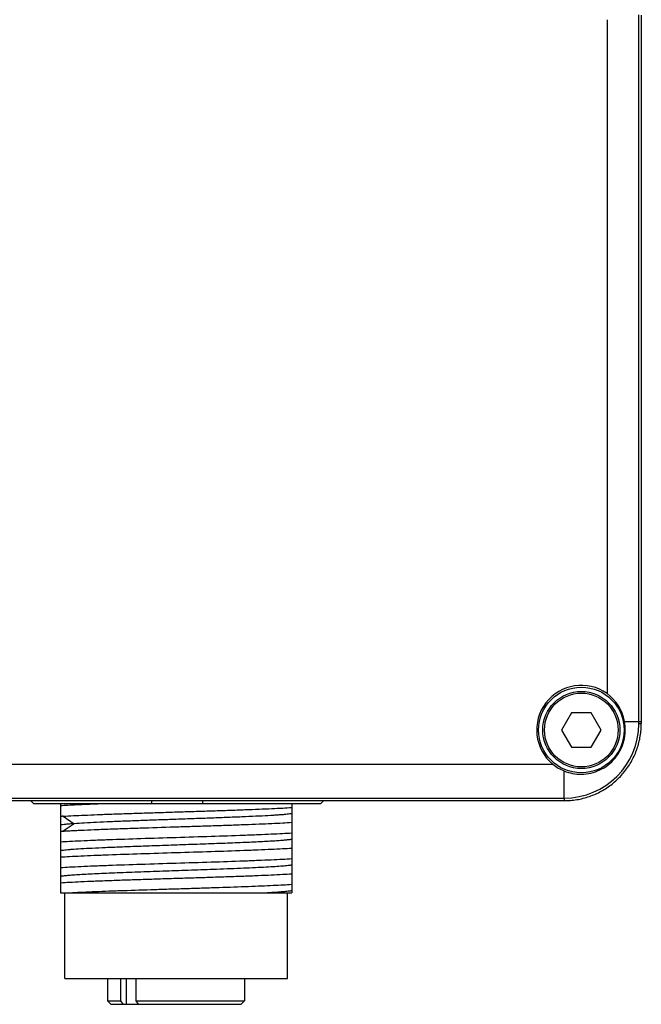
# Model space of a CAD drawing. Header units: millimetres. Extents: x -12 to 258, y -2 to 167.
# Tile 7 of 16: x 117 to 135, y 63 to 91. Entities that reach past the tile are written whole.
import ezdxf

# ---------------------------------------------------------------- set-up
doc = ezdxf.new("R2010")
doc.units = ezdxf.units.MM
doc.header["$LTSCALE"] = 23.1
doc.layers.add('00_COMPONENTS', color=7, linetype='CONTINUOUS')
doc.layers.add('20_ALL_FEATURES', color=7, linetype='CONTINUOUS')

msp = doc.modelspace()

# ---------------------------------------------------------------- linework, layer by layer
at = {"layer": '00_COMPONENTS'}
for p, q in [((132.9338, 71.2037), (132.6452, 70.7037)), ((133.5112, 71.2037), (132.9338, 71.2037)), ((133.7999, 70.7037), (133.5112, 71.2037)), ((132.6452, 70.7037), (132.9338, 70.2037)), ((133.5112, 70.2037), (133.7999, 70.7037)), ((132.9338, 70.2037), (133.5112, 70.2037))]:
    msp.add_line(p, q, dxfattribs=at)
for radius in [1.125, 1.075]:
    msp.add_circle((133.2225, 70.7037), radius, dxfattribs=at)
at = {"layer": '20_ALL_FEATURES'}
for p, q in [((133.9725, 91.4196), (133.9725, 71.7684)), ((134.8993, 70.9537), (134.8993, 91.4196)), ((134.9725, 91.5531), (134.9725, 70.8917)), ((134.4825, 70.9537), (134.9725, 70.9537)), ((92.7321, 69.7037), (132.3881, 69.7037)), ((132.7225, 68.7158), (132.7225, 69.5085)), ((92.7579, 68.7158), (132.7225, 68.7158)), ((132.7223, 68.6426), (92.7626, 68.6426)), ((117.2442, 68.5537), (117.1539, 68.6426)), ((120.6775, 68.6426), (120.6775, 68.5537)), ((122.1775, 68.5537), (122.1775, 68.6426)), ((125.7011, 68.6426), (125.6108, 68.5537)), ((125.6108, 68.5537), (117.2442, 68.5537)), ((118.021, 68.5537), (118.021, 65.9537)), ((124.771, 68.5537), (124.771, 65.9535)), ((118.0979, 68.1881), (118.4237, 67.9714)), ((118.4238, 67.9714), (118.098, 67.7546)), ((118.021, 67.7496), (118.098, 67.7548)), ((122.5766, 66.639), (122.5735, 66.6389)), ((122.5766, 66.639), (122.5735, 66.6389)), ((118.021, 65.9537), (124.771, 65.9537)), ((118.146, 63.4537), (118.146, 65.9537)), ((124.646, 63.4537), (124.646, 65.9537)), ((118.146, 63.4537), (124.646, 63.4537)), ((119.396, 63.4537), (119.396, 62.8037)), ((119.7708, 63.4537), (119.7708, 62.8037)), ((119.9465, 62.7037), (119.9465, 63.4537)), ((120.2304, 62.8037), (120.2304, 63.4537)), ((123.396, 63.4537), (123.396, 62.8037)), ((119.396, 62.8037), (119.7708, 62.8037)), ((119.496, 62.7037), (119.396, 62.8037)), ((119.4961, 62.7037), (123.296, 62.7037)), ((119.7708, 62.8037), (119.8425, 62.7037)), ((120.2304, 62.8037), (123.396, 62.8037)), ((120.3022, 62.7037), (120.2304, 62.8037)), ((123.296, 62.7037), (123.396, 62.8037))]:
    msp.add_line(p, q, dxfattribs=at)
msp.add_lwpolyline([(132.7223, 68.6426), (132.7615, 68.643), (132.8088, 68.6443), (132.8561, 68.6466), (132.9032, 68.6499), (132.9503, 68.6542), (132.9973, 68.6594), (133.0441, 68.6657), (133.0908, 68.6729), (133.1374, 68.6812), (133.1837, 68.6904), (133.2299, 68.7005), (133.2758, 68.7117), (133.3215, 68.7238), (133.3669, 68.7368), (133.4121, 68.7509), (133.457, 68.7658), (133.5016, 68.7817), (133.5458, 68.7986), (133.5897, 68.8164), (133.6333, 68.8351), (133.6764, 68.8547), (133.7191, 68.8753), (133.7614, 68.8967), (133.8033, 68.9191), (133.8446, 68.9423), (133.8855, 68.9663), (133.9258, 68.9913), (133.9656, 69.017), (134.0048, 69.0436), (134.0435, 69.071), (134.0816, 69.0992), (134.119, 69.1282), (134.1558, 69.158), (134.192, 69.1885), (134.2275, 69.2198), (134.2623, 69.2518), (134.2964, 69.2845), (134.3299, 69.3179), (134.3626, 69.352), (134.3946, 69.3868), (134.4259, 69.4222), (134.4564, 69.4583), (134.4861, 69.495), (134.5151, 69.5324), (134.5432, 69.5703), (134.5706, 69.6089), (134.5972, 69.648), (134.6229, 69.6877), (134.6479, 69.7279), (134.6719, 69.7687), (134.6951, 69.8099), (134.7175, 69.8517), (134.739, 69.8939), (134.7595, 69.9366), (134.7792, 69.9797), (134.798, 70.0232), (134.8158, 70.0671), (134.8327, 70.1114), (134.8487, 70.156), (134.8638, 70.2009), (134.8779, 70.2462), (134.891, 70.2917), (134.9032, 70.3376), (134.9144, 70.3836), (134.9246, 70.4299), (134.9338, 70.4763), (134.942, 70.5229), (134.9493, 70.5697), (134.9556, 70.6166), (134.9609, 70.6636), (134.9652, 70.7106), (134.9685, 70.7577), (134.9708, 70.8049), (134.9722, 70.852), (134.9725, 70.8917)], dxfattribs=at)
msp.add_circle((133.2225, 70.7037), 1.25, dxfattribs=at)
for centre, radius, start, end in [((86.3214, 91.4195), 48.5779, 0.00004, 0.16759), ((133.2225, 70.7037), 1.3024, 54.83954, 230.15892), ((108.0471, 70.9448), 26.8522, 359.87513, 0.01901), ((132.723, 70.8921), 2.1763, 269.98784, 359.84573), ((133.209, 70.7152), 1.3011, 248.04219, 270.59383)]:
    msp.add_arc(centre, radius, start, end, dxfattribs=at)
for centre, major_axis, start_param, end_param in [((133.1761, 70.7037), (1.3302, 0), 0.1891837, 0.9288588), ((133.2225, 70.7504), (0, 1.3389), -3.8148685, -3.5245434)]:
    msp.add_ellipse(centre, major_axis=major_axis, ratio=0.9993901, start_param=start_param, end_param=end_param, dxfattribs=at)
for points, knots in [([(133.2225, 69.4142), (133.3146, 69.4151), (133.5002, 69.4369), (133.7665, 69.5285), (134.0094, 69.677), (134.2157, 69.8763), (134.374, 70.1169), (134.4757, 70.3865), (134.5155, 70.6706), (134.5003, 70.8611), (134.4825, 70.9537)], [0, 0, 0, 0, 0.1220161, 0.2455505, 0.37042, 0.4962885, 0.6227008, 0.7491298, 0.875049, 1, 1, 1, 1]), ([(134.9725, 70.8917), (134.9725, 70.8916), (134.9721, 70.8912), (134.9705, 70.8907), (134.967, 70.89), (134.961, 70.8894), (134.9526, 70.8887), (134.9421, 70.888), (134.9294, 70.8873), (134.9149, 70.8868), (134.9046, 70.8864), (134.8992, 70.8862)], [0, 0, 0, 0, 0.0064524, 0.0194764, 0.0688985, 0.1508081, 0.2647339, 0.4094212, 0.5823488, 0.7804808, 1, 1, 1, 1]), ([(132.7225, 68.7158), (132.7225, 68.7103), (132.7222, 68.7), (132.7223, 68.6854), (132.7223, 68.6728), (132.7223, 68.6624), (132.7223, 68.655), (132.7223, 68.6503), (132.7223, 68.6476), (132.7224, 68.6455), (132.7223, 68.6439), (132.7225, 68.6432), (132.7224, 68.6426), (132.7225, 68.6426)], [0, 0, 0, 0, 0.224974, 0.4245293, 0.5967499, 0.7399791, 0.8528369, 0.8975248, 0.9342368, 0.9628832, 0.9833992, 0.9957619, 1, 1, 1, 1]), ([(118.021, 68.4999), (118.0935, 68.5048), (118.2518, 68.5143), (118.6171, 68.5333), (118.91, 68.5457), (119.1171, 68.5537)], [0, 0, 0, 0, 0.1985356, 0.4334211, 1, 1, 1, 1]), ([(118.098, 68.1883), (118.3037, 68.2011), (118.6376, 68.217), (119.1132, 68.2375), (119.5358, 68.2534), (119.9918, 68.2687), (120.473, 68.2841), (120.9706, 68.3006), (121.476, 68.3167), (121.9799, 68.3323), (122.4733, 68.3475), (122.9474, 68.3638), (123.3937, 68.3801), (123.8041, 68.3957), (124.1714, 68.4108), (124.4889, 68.4266), (124.6832, 68.4385), (124.771, 68.4446)], [0, 0, 0, 0, 0.0926105, 0.1501537, 0.2138584, 0.2825848, 0.3551031, 0.4301142, 0.5062742, 0.5822182, 0.6565855, 0.7280443, 0.7953145, 0.857191, 0.9125663, 0.9604534, 1, 1, 1, 1]), ([(118.098, 68.1883), (118.0914, 68.1879), (118.0783, 68.1868), (118.0527, 68.1851), (118.0336, 68.1839), (118.021, 68.183)], [0, 0, 0, 0, 0.2573202, 0.5097769, 1, 1, 1, 1]), ([(124.771, 68.2641), (124.7529, 68.2604), (124.71, 68.2538), (124.636, 68.245), (124.543, 68.2361), (124.4318, 68.2271), (124.3028, 68.218), (124.0976, 68.205), (123.8028, 68.1896), (123.4086, 68.1719), (122.9673, 68.1539), (122.4892, 68.1355), (121.9856, 68.1177), (121.468, 68.0998), (120.9488, 68.0816), (120.4402, 68.0632), (119.9539, 68.0456), (119.5013, 68.0276), (119.0931, 68.0094), (118.7388, 67.9915), (118.5218, 67.9785), (118.4239, 67.9717)], [0, 0, 0, 0, 0.0087225, 0.0204808, 0.0351981, 0.0527905, 0.0731703, 0.0962286, 0.149877, 0.2124944, 0.2825308, 0.3583856, 0.4383239, 0.5204485, 0.6028388, 0.6835723, 0.7607335, 0.8325511, 0.8973855, 0.9536498, 1, 1, 1, 1]), ([(118.4237, 67.9714), (118.378, 67.9683), (118.2945, 67.9621), (118.1814, 67.952), (118.0929, 67.9418), (118.0422, 67.9341), (118.0212, 67.9298)], [0, 0, 0, 0, 0.3394676, 0.6205444, 0.8411919, 1, 1, 1, 1]), ([(118.098, 67.7548), (118.1425, 67.7576), (118.2364, 67.7634), (118.3842, 67.7714), (118.5455, 67.7793), (118.7854, 67.7903), (119.1133, 67.8037), (119.5358, 67.8197), (119.9918, 67.8354), (120.6424, 67.8569), (121.3091, 67.8776), (121.9799, 67.8989), (122.4733, 67.9146), (122.9474, 67.9306), (123.3937, 67.9463), (123.8041, 67.9621), (124.1714, 67.9778), (124.4889, 67.9934), (124.6832, 68.005), (124.771, 68.011)], [0, 0, 0, 0, 0.0200698, 0.0422634, 0.0664802, 0.0926141, 0.1501561, 0.2138607, 0.2825875, 0.3551061, 0.5062766, 0.5822205, 0.6565877, 0.7280463, 0.7953162, 0.857193, 0.9125695, 0.9604559, 1, 1, 1, 1]), ([(124.771, 67.694), (124.6813, 67.6879), (124.4824, 67.6761), (124.1572, 67.6602), (123.7804, 67.6442), (123.1962, 67.6219), (122.3965, 67.5949), (121.396, 67.5636), (120.3956, 67.5321), (119.5959, 67.5051), (119.0117, 67.4829), (118.6349, 67.4668), (118.3097, 67.4508), (118.1108, 67.4391), (118.021, 67.433)], [0, 0, 0, 0, 0.03995, 0.0884596, 0.1446309, 0.20742, 0.348076, 0.4999999, 0.6519236, 0.7925795, 0.8553687, 0.9115401, 0.9600501, 1, 1, 1, 1]), ([(124.7709, 67.514), (124.7599, 67.5117), (124.7352, 67.5074), (124.6748, 67.4989), (124.5791, 67.489), (124.441, 67.4773), (124.2727, 67.4655), (124.076, 67.4538), (123.7631, 67.4374), (123.3176, 67.4177), (122.7306, 67.3941), (122.091, 67.3711), (121.4242, 67.348), (120.9733, 67.332), (120.7477, 67.324)], [0, 0, 0, 0, 0.0083473, 0.0187166, 0.0453991, 0.079934, 0.1219671, 0.1710359, 0.2266295, 0.3553088, 0.5031002, 0.6640517, 0.8318858, 1, 1, 1, 1]), ([(118.021, 66.9999), (118.1108, 67.0061), (118.3096, 67.0178), (118.6349, 67.0336), (119.0117, 67.0496), (119.5959, 67.072), (120.3956, 67.0989), (121.3961, 67.1304), (122.3965, 67.1618), (123.1962, 67.1887), (123.7804, 67.2111), (124.1572, 67.2271), (124.4825, 67.2428), (124.6813, 67.2546), (124.7711, 67.2608)], [0, 0, 0, 0, 0.0399506, 0.0884598, 0.1446311, 0.2074203, 0.3480764, 0.5000002, 0.651924, 0.7925798, 0.8553691, 0.9115403, 0.9600494, 1, 1, 1, 1]), ([(120.7477, 67.324), (120.5813, 67.3181), (120.2573, 67.3066), (119.788, 67.289), (119.3555, 67.271), (118.9694, 67.2531), (118.6386, 67.2359), (118.4011, 67.2205), (118.2446, 67.2076), (118.1537, 67.1987), (118.0811, 67.1899), (118.0391, 67.1833), (118.0213, 67.1797)], [0, 0, 0, 0, 0.1828593, 0.3561585, 0.5158339, 0.6584115, 0.7806779, 0.879714, 0.9197618, 0.9532505, 0.9800407, 1, 1, 1, 1]), ([(124.7711, 66.944), (124.6813, 66.9379), (124.4825, 66.9262), (124.1572, 66.9102), (123.7804, 66.8942), (123.1962, 66.8719), (122.3965, 66.845), (121.3961, 66.8135), (120.3956, 66.7822), (119.5959, 66.7551), (119.0117, 66.7328), (118.6349, 66.7168), (118.3096, 66.7009), (118.1108, 66.6892), (118.021, 66.683)], [0, 0, 0, 0, 0.0399499, 0.0884597, 0.144631, 0.20742, 0.348076, 0.4999998, 0.6519236, 0.7925797, 0.8553689, 0.9115403, 0.96005, 1, 1, 1, 1]), ([(122.5735, 66.6389), (122.3314, 66.6299), (121.9648, 66.6167), (121.4735, 66.5994), (121.1006, 66.5866), (120.7312, 66.5738), (120.2585, 66.5567), (119.8049, 66.5393), (119.3759, 66.5217), (119.0877, 66.509), (118.8273, 66.496), (118.5976, 66.483), (118.4014, 66.4701), (118.2408, 66.4575), (118.1302, 66.4465), (118.0612, 66.4372), (118.0333, 66.4324), (118.0211, 66.4299)], [0, 0, 0, 0, 0.1594495, 0.2414246, 0.3236035, 0.4050109, 0.4846578, 0.6349061, 0.7037577, 0.7673008, 0.8247366, 0.8753743, 0.918679, 0.9541718, 0.9813914, 0.9917858, 1, 1, 1, 1]), ([(124.771, 66.7641), (124.756, 66.761), (124.7209, 66.7552), (124.6612, 66.7475), (124.5875, 66.7397), (124.4624, 66.7287), (124.2739, 66.7155), (124.0116, 66.7004), (123.7044, 66.6849), (123.3575, 66.6692), (122.9772, 66.6539), (122.7131, 66.644), (122.5766, 66.639)], [0, 0, 0, 0, 0.0209975, 0.0484304, 0.082182, 0.12211, 0.2197563, 0.3398926, 0.4806561, 0.6394713, 0.8135653, 1, 1, 1, 1]), ([(118.021, 66.2494), (118.1108, 66.2555), (118.3097, 66.2674), (118.6349, 66.2839), (119.0117, 66.2996), (119.4329, 66.3153), (119.8908, 66.3315), (120.3766, 66.3483), (120.8815, 66.3642), (121.3961, 66.3798), (121.9106, 66.3961), (122.4154, 66.4129), (122.9013, 66.4288), (123.3592, 66.4444), (123.7804, 66.4606), (124.1572, 66.4772), (124.4824, 66.4931), (124.6813, 66.5044), (124.7711, 66.5105)], [0, 0, 0, 0, 0.0399505, 0.0884621, 0.144633, 0.2074216, 0.2756604, 0.3480782, 0.4233259, 0.5000021, 0.5766783, 0.6519261, 0.7243436, 0.7925817, 0.8553709, 0.9115435, 0.9600528, 1, 1, 1, 1]), ([(124.7711, 66.194), (124.6891, 66.1884), (124.5088, 66.1777), (124.2149, 66.1629), (123.8765, 66.1482), (123.3523, 66.1275), (122.7881, 66.1081), (122.1929, 66.0886), (121.7228, 66.0738), (121.2476, 66.0588), (120.6252, 66.0393), (120.0208, 66.0196), (119.4439, 65.9994), (119.0531, 65.9844), (118.6993, 65.9697), (118.4765, 65.9591), (118.3723, 65.9537)], [0, 0, 0, 0, 0.0384675, 0.0846519, 0.1378277, 0.1971575, 0.3304515, 0.402311, 0.4761475, 0.5507948, 0.625074, 0.7678561, 0.8341038, 0.8955078, 0.9510981, 1, 1, 1, 1]), ([(124.7709, 66.014), (124.7564, 66.011), (124.7229, 66.0054), (124.6386, 65.9946), (124.5011, 65.9819), (124.2994, 65.9672), (124.1486, 65.9582), (124.0654, 65.9535)], [0, 0, 0, 0, 0.0627215, 0.1436815, 0.3600052, 0.6471219, 1, 1, 1, 1])]:
    msp.add_open_spline(points, degree=3, knots=knots, dxfattribs=at)

doc.saveas('drawing.dxf')
